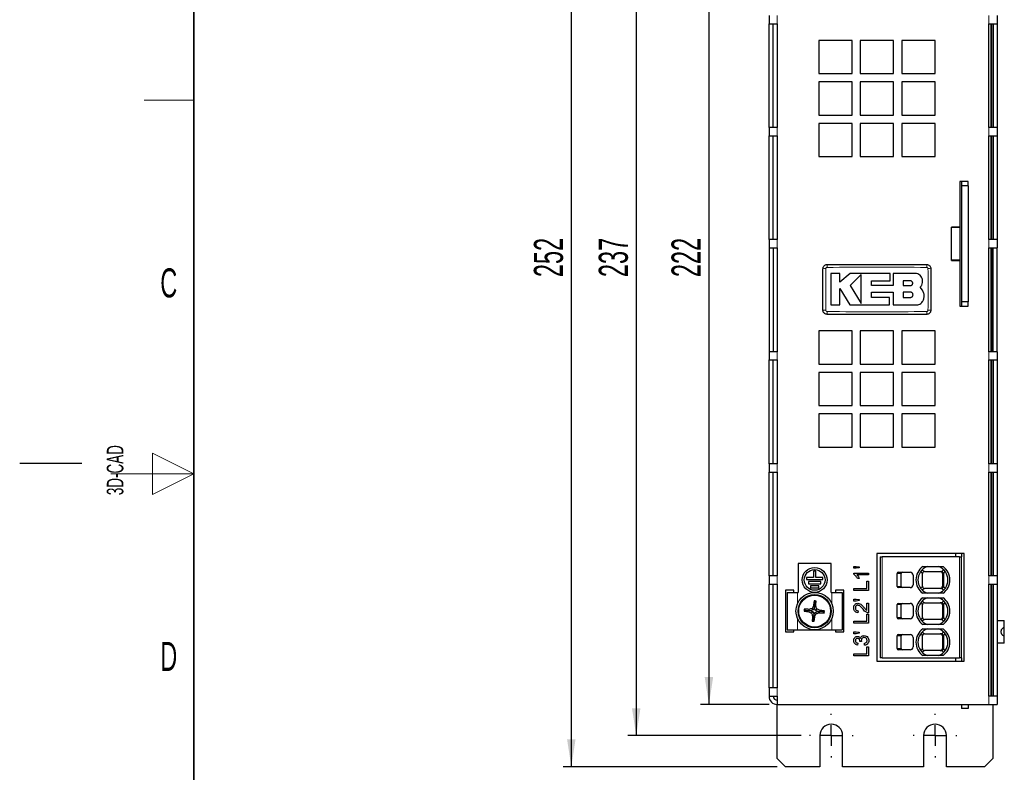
# Model space of a CAD drawing. Header units: millimetres. Extents: x 5 to 418, y 2 to 292.
# Tile 2 of 10: x 5 to 124, y 111 to 202. Entities that reach past the tile are written whole.
import ezdxf

# ---------------------------------------------------------------- set-up
doc = ezdxf.new("R2010")
doc.units = ezdxf.units.MM
doc.layers.add('SLD-0', color=7, linetype='Continuous')
doc.styles.add('SLDTEXTSTYLE0', font='TXT', dxfattribs={"width": 0.605})
doc.dimstyles.new('SLDDIMSTYLE0', dxfattribs={"dimtxt": 3.5, "dimasz": 3.302, "dimexe": 0, "dimexo": 0.0625, "dimgap": 0.875, "dimtad": 1, "dimlfac": 2, "dimrnd": 1e-09, "dimzin": 12, "dimdsep": 46, "dimtxsty": 'SLDTEXTSTYLE0', "dimsah": 1, "dimcen": 0.09, "dimadec": 0, "dimazin": 3, "dimtfac": 1, "dimtofl": 0, "dimtmove": 0, "dimatfit": 3, "dimfxl": 1, "dimfrac": 2, "dimtolj": 1, "dimtzin": 12, "dimarcsym": 0})

# ---------------------------------------------------------------- blocks, each defined once
blk = doc.blocks.new('_D_2')
at = {"layer": 'SLD-0', "color": 7}
for p, q in [((95.28, 230.46), (87.04, 230.46)), ((88.04, 230.46), (88.04, 119.46)), ((95.28, 119.46), (87.04, 119.46))]:
    blk.add_line(p, q, dxfattribs=at)
for points in [[(88.04, 230.46), (87.53, 227.16), (88.55, 227.16)], [(88.04, 119.46), (88.55, 122.76), (87.53, 122.76)]]:
    blk.add_solid(points, dxfattribs=at)
at = {"layer": 'SLD-0', "color": 7, "insert": (83.53, 170.95), "char_height": 3.5, "attachment_point": 1, "rotation": 90, "style": 'SLDTEXTSTYLE0'}
blk.add_mtext('222', dxfattribs=at)
blk = doc.blocks.new('_D_3')
at = {"layer": 'SLD-0', "color": 7}
for p, q in [((99.15, 234.21), (78.28, 234.21)), ((79.28, 234.21), (79.28, 115.71)), ((99.15, 115.71), (78.28, 115.71))]:
    blk.add_line(p, q, dxfattribs=at)
for points in [[(79.28, 234.21), (78.77, 230.91), (79.79, 230.91)], [(79.28, 115.71), (79.79, 119.01), (78.77, 119.01)]]:
    blk.add_solid(points, dxfattribs=at)
at = {"layer": 'SLD-0', "color": 7, "insert": (74.77, 170.95), "char_height": 3.5, "attachment_point": 1, "rotation": 90, "style": 'SLDTEXTSTYLE0'}
blk.add_mtext('237', dxfattribs=at)
blk = doc.blocks.new('_D_4')
at = {"layer": 'SLD-0', "color": 7}
for p, q in [((96.28, 237.96), (70.46, 237.96)), ((71.46, 237.96), (71.46, 111.96)), ((96.28, 111.96), (70.46, 111.96))]:
    blk.add_line(p, q, dxfattribs=at)
for points in [[(71.46, 237.96), (70.95, 234.66), (71.97, 234.66)], [(71.46, 111.96), (71.97, 115.26), (70.95, 115.26)]]:
    blk.add_solid(points, dxfattribs=at)
at = {"layer": 'SLD-0', "color": 7, "insert": (66.95, 170.95), "char_height": 3.5, "attachment_point": 1, "rotation": 90, "style": 'SLDTEXTSTYLE0'}
blk.add_mtext('252', dxfattribs=at)
blk = doc.blocks.new('SW_CENTERMARKSYMBOL_2')
at = {"layer": 'SLD-0', "color": 0}
for p, q in [((0, 2.5), (0, 2.625)), ((0, 0), (0, 1.25)), ((-2.5, 0), (-2.625, 0)), ((0, 0), (-1.25, 0)), ((0, 0), (0, -1.25)), ((0, 0), (1.25, 0)), ((2.5, 0), (2.625, 0)), ((0, -2.5), (0, -2.625))]:
    blk.add_line(p, q, dxfattribs=at)
blk = doc.blocks.new('SW_CENTERMARKSYMBOL_3')
at = {"layer": 'SLD-0', "color": 0}
for p, q in [((0, 2.5), (0, 2.625)), ((0, 0), (0, 1.25)), ((-2.5, 0), (-2.625, 0)), ((0, 0), (-1.25, 0)), ((0, 0), (0, -1.25)), ((0, 0), (1.25, 0)), ((2.5, 0), (2.625, 0)), ((0, -2.5), (0, -2.625))]:
    blk.add_line(p, q, dxfattribs=at)

msp = doc.modelspace()

# ---------------------------------------------------------------- linework, layer by layer
at = {"color": 7, "linetype": 'Continuous', "lineweight": 25}
for p, q in [((95.2771, 202.4625), (95.2771, 201.4625)), ((122.7771, 202.4625), (122.7771, 201.4625)), ((95.2771, 201.4625), (96.2771, 201.4625)), ((95.2771, 188.9625), (95.2771, 201.4625)), ((95.7771, 188.9625), (95.7771, 201.4625)), ((96.2771, 201.4625), (96.2771, 188.9625)), ((121.7771, 188.9625), (121.7771, 201.4625)), ((121.7771, 201.4625), (122.7771, 201.4625)), ((122.0271, 188.9625), (122.0271, 201.4625)), ((122.1121, 188.9625), (122.1121, 201.4625)), ((122.2771, 201.4625), (122.2771, 188.9625)), ((122.7771, 201.4625), (122.7771, 188.9625)), ((105.2771, 199.4625), (101.2771, 199.4625)), ((101.2771, 199.4625), (101.2771, 195.4625)), ((105.2771, 195.4625), (105.2771, 199.4625)), ((110.2771, 199.4625), (106.2771, 199.4625)), ((106.2771, 199.4625), (106.2771, 195.4625)), ((110.2771, 195.4625), (110.2771, 199.4625)), ((115.2771, 199.4625), (111.2771, 199.4625)), ((111.2771, 199.4625), (111.2771, 195.4625)), ((115.2771, 195.4625), (115.2771, 199.4625)), ((101.2771, 195.4625), (105.2771, 195.4625)), ((106.2771, 195.4625), (110.2771, 195.4625)), ((111.2771, 195.4625), (115.2771, 195.4625)), ((105.2771, 194.4625), (101.2771, 194.4625)), ((101.2771, 194.4625), (101.2771, 190.4625)), ((105.2771, 190.4625), (105.2771, 194.4625)), ((110.2771, 194.4625), (106.2771, 194.4625)), ((106.2771, 194.4625), (106.2771, 190.4625)), ((110.2771, 190.4625), (110.2771, 194.4625)), ((115.2771, 194.4625), (111.2771, 194.4625)), ((111.2771, 194.4625), (111.2771, 190.4625)), ((115.2771, 190.4625), (115.2771, 194.4625)), ((101.2771, 190.4625), (105.2771, 190.4625)), ((106.2771, 190.4625), (110.2771, 190.4625)), ((111.2771, 190.4625), (115.2771, 190.4625)), ((95.2771, 188.9625), (95.2771, 187.9625)), ((96.2771, 188.9625), (95.2771, 188.9625)), ((105.2771, 189.4625), (101.2771, 189.4625)), ((101.2771, 189.4625), (101.2771, 185.4625)), ((105.2771, 185.4625), (105.2771, 189.4625)), ((110.2771, 189.4625), (106.2771, 189.4625)), ((106.2771, 189.4625), (106.2771, 185.4625)), ((110.2771, 185.4625), (110.2771, 189.4625)), ((115.2771, 189.4625), (111.2771, 189.4625)), ((111.2771, 189.4625), (111.2771, 185.4625)), ((115.2771, 185.4625), (115.2771, 189.4625)), ((122.7771, 188.9625), (121.7771, 188.9625)), ((122.7771, 188.9625), (122.7771, 187.9625)), ((95.2771, 187.9625), (96.2771, 187.9625)), ((95.2771, 175.4625), (95.2771, 187.9625)), ((95.7771, 175.4625), (95.7771, 187.9625)), ((96.2771, 187.9625), (96.2771, 175.4625)), ((121.7771, 175.4625), (121.7771, 187.9625)), ((121.7771, 187.9625), (122.7771, 187.9625)), ((122.0271, 175.4625), (122.0271, 187.9625)), ((122.1121, 175.4625), (122.1121, 187.9625)), ((122.2771, 187.9625), (122.2771, 175.4625)), ((122.7771, 187.9625), (122.7771, 175.4625)), ((101.2771, 185.4625), (105.2771, 185.4625)), ((106.2771, 185.4625), (110.2771, 185.4625)), ((111.2771, 185.4625), (115.2771, 185.4625)), ((119.2771, 182.4625), (118.2771, 182.4625)), ((118.2771, 182.4625), (118.2771, 176.9625)), ((118.4771, 182.4625), (118.4771, 181.9625)), ((119.2771, 181.9625), (118.4771, 181.9625)), ((118.4771, 181.9625), (118.4771, 167.9625)), ((119.2771, 181.9625), (119.2771, 182.4625)), ((119.2771, 181.9625), (119.2771, 167.9625)), ((117.2771, 176.9625), (118.2771, 176.9625)), ((117.2771, 172.9625), (117.2771, 176.9625)), ((118.2771, 176.9468), (117.2771, 176.9468)), ((118.2771, 176.9625), (118.2771, 176.9468)), ((118.2771, 176.9468), (118.2771, 172.9782)), ((95.2771, 175.4625), (95.2771, 174.4625)), ((96.2771, 175.4625), (95.2771, 175.4625)), ((95.2771, 174.4625), (96.2771, 174.4625)), ((95.2771, 174.4625), (95.2771, 161.9625)), ((95.7771, 174.4625), (95.7771, 161.9625)), ((96.2771, 174.4625), (96.2771, 161.9625)), ((122.7771, 175.4625), (121.7771, 175.4625)), ((121.7771, 161.9625), (121.7771, 174.4625)), ((121.7771, 174.4625), (122.7771, 174.4625)), ((122.0271, 161.9625), (122.0271, 174.4625)), ((122.1121, 161.9625), (122.1121, 174.4625)), ((122.2771, 161.9625), (122.2771, 174.4625)), ((122.7771, 175.4625), (122.7771, 174.4625)), ((122.7771, 161.9625), (122.7771, 174.4625)), ((118.2771, 172.9782), (117.2771, 172.9782)), ((117.2771, 172.9625), (118.2771, 172.9625)), ((118.2771, 172.9782), (118.2771, 172.9625)), ((118.2771, 172.9625), (118.2771, 167.4625)), ((103.8216, 171.4021), (102.7219, 171.4021)), ((103.8216, 170.3357), (103.8216, 171.4021)), ((105.073, 171.4021), (103.8216, 170.3357)), ((109.8717, 171.4021), (105.073, 171.4021)), ((106.3846, 171.2831), (105.073, 169.9337)), ((109.8717, 170.4989), (109.8717, 171.4021)), ((110.2193, 171.4021), (110.2193, 169.9222)), ((112.8642, 171.4021), (110.2193, 171.4021)), ((105.073, 169.9337), (106.3846, 167.778)), ((107.6295, 170.4989), (109.8717, 170.4989)), ((107.6295, 169.9222), (107.6295, 170.4989)), ((110.2193, 169.9222), (107.6295, 169.9222)), ((112.3092, 170.4917), (111.4387, 170.4917)), ((111.4387, 170.4917), (111.4387, 169.9337)), ((111.4387, 169.9337), (112.3092, 169.9337)), ((113.7775, 169.3783), (113.4929, 169.7307)), ((103.8209, 169.5849), (105.0314, 167.5954)), ((103.8209, 167.5954), (103.8209, 169.5849)), ((107.6301, 169.1349), (110.2193, 169.1349)), ((107.6301, 168.4974), (107.6301, 169.1349)), ((109.7819, 168.4974), (107.6301, 168.4974)), ((109.7819, 167.5954), (109.7819, 168.4974)), ((110.2193, 169.1349), (110.2193, 167.5954)), ((111.4387, 169.1349), (111.4387, 168.4974)), ((112.3092, 169.1349), (111.4387, 169.1349)), ((111.4387, 168.4974), (112.3092, 168.4974)), ((102.7219, 167.5954), (103.8209, 167.5954)), ((105.0314, 167.5954), (109.7819, 167.5954)), ((110.2193, 167.5954), (113.0578, 167.5954)), ((118.2771, 167.4625), (119.2771, 167.4625)), ((119.2771, 167.9625), (118.4771, 167.9625)), ((118.4771, 167.9625), (118.4771, 167.4625)), ((119.2771, 167.4625), (119.2771, 167.9625)), ((122.0271, 165.9625), (122.0871, 165.9625)), ((122.1121, 165.9625), (122.0871, 165.9625)), ((105.2771, 164.4625), (101.2771, 164.4625)), ((101.2771, 164.4625), (101.2771, 160.4625)), ((105.2771, 160.4625), (105.2771, 164.4625)), ((110.2771, 164.4625), (106.2771, 164.4625)), ((106.2771, 164.4625), (106.2771, 160.4625)), ((110.2771, 160.4625), (110.2771, 164.4625)), ((115.2771, 164.4625), (111.2771, 164.4625)), ((111.2771, 164.4625), (111.2771, 160.4625)), ((115.2771, 160.4625), (115.2771, 164.4625)), ((95.2771, 161.9625), (95.2771, 160.9625)), ((96.2771, 161.9625), (95.2771, 161.9625)), ((122.7771, 161.9625), (121.7771, 161.9625)), ((122.7771, 161.9625), (122.7771, 160.9625)), ((95.2771, 160.9625), (96.2771, 160.9625)), ((95.2771, 148.4625), (95.2771, 160.9625)), ((95.7771, 148.4625), (95.7771, 160.9625)), ((96.2771, 160.9625), (96.2771, 148.4625)), ((101.2771, 160.4625), (105.2771, 160.4625)), ((106.2771, 160.4625), (110.2771, 160.4625)), ((111.2771, 160.4625), (115.2771, 160.4625)), ((121.7771, 148.4625), (121.7771, 160.9625)), ((121.7771, 160.9625), (122.7771, 160.9625)), ((122.0271, 148.4625), (122.0271, 160.9625)), ((122.1121, 148.4625), (122.1121, 160.9625)), ((122.2771, 160.9625), (122.2771, 148.4625)), ((122.7771, 160.9625), (122.7771, 148.4625)), ((105.2771, 159.4625), (101.2771, 159.4625)), ((101.2771, 159.4625), (101.2771, 155.4625)), ((105.2771, 155.4625), (105.2771, 159.4625)), ((110.2771, 159.4625), (106.2771, 159.4625)), ((106.2771, 159.4625), (106.2771, 155.4625)), ((110.2771, 155.4625), (110.2771, 159.4625)), ((115.2771, 159.4625), (111.2771, 159.4625)), ((111.2771, 159.4625), (111.2771, 155.4625)), ((115.2771, 155.4625), (115.2771, 159.4625)), ((101.2771, 155.4625), (105.2771, 155.4625)), ((106.2771, 155.4625), (110.2771, 155.4625)), ((111.2771, 155.4625), (115.2771, 155.4625)), ((105.2771, 154.4625), (101.2771, 154.4625)), ((101.2771, 154.4625), (101.2771, 150.4625)), ((105.2771, 150.4625), (105.2771, 154.4625)), ((110.2771, 154.4625), (106.2771, 154.4625)), ((106.2771, 154.4625), (106.2771, 150.4625)), ((110.2771, 150.4625), (110.2771, 154.4625)), ((115.2771, 154.4625), (111.2771, 154.4625)), ((111.2771, 154.4625), (111.2771, 150.4625)), ((115.2771, 150.4625), (115.2771, 154.4625)), ((101.2771, 150.4625), (105.2771, 150.4625)), ((106.2771, 150.4625), (110.2771, 150.4625)), ((111.2771, 150.4625), (115.2771, 150.4625)), ((95.2771, 148.4625), (95.2771, 147.4625)), ((96.2771, 148.4625), (95.2771, 148.4625)), ((122.7771, 148.4625), (121.7771, 148.4625)), ((122.7771, 148.4625), (122.7771, 147.4625)), ((95.2771, 147.4625), (96.2771, 147.4625)), ((95.2771, 134.9625), (95.2771, 147.4625)), ((95.7771, 134.9625), (95.7771, 147.4625)), ((96.2771, 147.4625), (96.2771, 134.9625)), ((121.7771, 134.9625), (121.7771, 147.4625)), ((121.7771, 147.4625), (122.7771, 147.4625)), ((122.0271, 134.9625), (122.0271, 147.4625)), ((122.1121, 134.9625), (122.1121, 147.4625)), ((122.2771, 147.4625), (122.2771, 134.9625)), ((122.7771, 147.4625), (122.7771, 134.9625)), ((118.7771, 137.6625), (108.2771, 137.6625)), ((108.2771, 137.6625), (108.2771, 124.6625)), ((117.7888, 137.2375), (117.7888, 137.6625)), ((118.4771, 137.6625), (118.4771, 137.2375)), ((118.7771, 124.6625), (118.7771, 137.6625)), ((98.7771, 136.4625), (98.7771, 132.9625)), ((102.7771, 136.4625), (98.7771, 136.4625)), ((102.7771, 132.9625), (102.7771, 136.4625)), ((108.6771, 137.2375), (108.9271, 137.2375)), ((108.6771, 137.2375), (108.6771, 125.0875)), ((118.2271, 137.2375), (108.9271, 137.2375)), ((118.2271, 137.2375), (118.4771, 137.2375)), ((118.4771, 125.0875), (118.4771, 137.2375)), ((100.9021, 135.5125), (100.6521, 135.5125)), ((100.6521, 135.5125), (100.6521, 134.7625)), ((100.9021, 134.7625), (100.9021, 135.5125)), ((105.4792, 136.0983), (105.7839, 136.0983)), ((105.4792, 135.8679), (105.4792, 136.0983)), ((105.7839, 135.8679), (105.4792, 135.8679)), ((105.4792, 135.1433), (105.4792, 135.2916)), ((105.4792, 135.2916), (107.2771, 135.2916)), ((105.7839, 136.0983), (106.1246, 136.0443)), ((106.1246, 135.9197), (105.7839, 135.8679)), ((106.1246, 136.0443), (106.1246, 135.9197)), ((107.2771, 135.2916), (107.2771, 135.0611)), ((110.7021, 133.6875), (110.7021, 135.2375)), ((110.8544, 135.3875), (112.2771, 135.3875)), ((111.1947, 133.6875), (111.1947, 135.2375)), ((113.8011, 136.0675), (116.253, 136.0675)), ((114.0021, 135.475), (113.9706, 135.473)), ((114.0021, 135.475), (116.0469, 135.475)), ((116.0829, 135.4724), (116.0469, 135.475)), ((116.3021, 135.225), (116.2991, 135.2555)), ((95.2771, 134.9625), (95.2771, 133.9625)), ((96.2771, 134.9625), (95.2771, 134.9625)), ((100.6521, 134.7625), (99.7771, 134.7625)), ((99.7771, 134.7625), (99.7771, 134.5125)), ((99.7771, 134.5125), (101.7771, 134.5125)), ((100.0271, 134.2625), (100.0271, 134.0125)), ((101.5271, 134.2625), (100.0271, 134.2625)), ((101.7771, 134.7625), (100.9021, 134.7625)), ((101.5271, 134.0125), (101.5271, 134.2625)), ((101.7771, 134.5125), (101.7771, 134.7625)), ((107.2771, 135.0611), (105.8761, 135.0611)), ((106.1412, 134.6463), (105.9287, 134.6463)), ((107.0696, 134.3005), (107.2771, 134.3005)), ((107.0696, 133.4477), (107.0696, 134.3005)), ((107.2771, 134.3005), (107.2771, 133.1942)), ((112.6271, 135.0375), (112.6271, 133.8875)), ((113.7521, 133.7), (113.7521, 135.225)), ((116.169, 135.225), (116.169, 133.7)), ((116.3021, 135.225), (116.3021, 133.7)), ((122.7771, 134.9625), (121.7771, 134.9625)), ((122.7771, 134.9625), (122.7771, 133.9625)), ((95.2771, 133.9625), (96.2771, 133.9625)), ((95.2771, 121.4625), (95.2771, 133.9625)), ((95.7771, 121.4625), (95.7771, 133.9625)), ((96.2771, 133.9625), (96.2771, 121.4625)), ((98.2771, 133.2125), (97.2771, 133.2125)), ((97.2771, 133.2125), (97.2771, 128.2125)), ((97.4521, 132.9625), (97.4521, 128.4625)), ((97.4521, 132.9625), (98.7021, 132.9625)), ((98.2771, 132.9625), (98.2771, 133.2125)), ((98.7021, 132.9625), (98.7771, 132.9625)), ((100.0271, 134.0125), (101.5271, 134.0125)), ((100.2771, 133.7625), (100.2771, 133.5125)), ((101.2771, 133.7625), (100.2771, 133.7625)), ((100.2771, 133.5125), (101.2771, 133.5125)), ((101.2771, 133.5125), (101.2771, 133.7625)), ((102.7771, 132.9625), (102.8521, 132.9625)), ((102.8521, 132.9625), (104.1021, 132.9625)), ((103.2771, 133.2125), (103.2771, 132.9625)), ((104.2771, 133.2125), (103.2771, 133.2125)), ((104.1021, 132.9625), (104.1021, 128.4625)), ((104.2771, 128.2125), (104.2771, 133.2125)), ((105.4792, 133.4477), (107.0696, 133.4477)), ((105.4792, 133.1942), (105.4792, 133.4477)), ((107.2771, 133.1942), (105.4792, 133.1942)), ((112.2771, 133.5375), (110.8544, 133.5375)), ((113.7521, 133.7), (113.7541, 133.6685)), ((113.9706, 133.452), (114.0021, 133.45)), ((116.0469, 133.45), (114.0021, 133.45)), ((116.0469, 133.45), (116.0829, 133.4526)), ((116.2991, 133.6695), (116.3021, 133.7)), ((121.7771, 120.4625), (121.7771, 133.9625)), ((121.7771, 133.9625), (122.7771, 133.9625)), ((122.0271, 120.4625), (122.0271, 133.9625)), ((122.1121, 120.4625), (122.1121, 133.9625)), ((122.2771, 133.9625), (122.2771, 120.4625)), ((122.7771, 133.9625), (122.7771, 120.4625)), ((100.8217, 131.8131), (100.7118, 131.9455)), ((100.8217, 131.8131), (100.7744, 131.3063)), ((100.8217, 131.8131), (100.9546, 131.9234)), ((105.4792, 132.157), (105.7839, 132.157)), ((105.4792, 131.9265), (105.4792, 132.157)), ((105.7839, 131.9265), (105.4792, 131.9265)), ((105.7839, 132.157), (106.1246, 132.1029)), ((106.1246, 131.9783), (105.7839, 131.9265)), ((106.1246, 132.1029), (106.1246, 131.9783)), ((116.253, 132.8575), (113.8011, 132.8575)), ((113.8011, 132.3175), (116.253, 132.3175)), ((114.0021, 131.725), (113.9706, 131.723)), ((114.0021, 131.725), (116.0469, 131.725)), ((116.0829, 131.7224), (116.0469, 131.725)), ((99.6242, 130.8201), (99.4942, 130.7123)), ((99.6242, 130.8201), (99.5164, 130.9501)), ((99.6242, 130.8201), (100.1311, 130.7728)), ((100.1311, 130.7728), (100.0909, 130.6352)), ((100.1311, 130.7728), (100.1171, 130.9154)), ((100.2935, 130.7576), (100.1311, 130.7728)), ((100.6088, 130.8513), (100.2935, 130.7576)), ((100.2935, 130.7576), (100.586, 130.6072)), ((100.586, 130.6072), (100.4132, 130.4639)), ((100.6088, 130.8513), (100.4655, 131.0241)), ((100.586, 130.6072), (100.6797, 130.292)), ((100.7592, 131.1438), (100.6088, 130.8513)), ((100.7744, 131.3063), (100.6359, 131.3467)), ((100.6797, 130.292), (100.8301, 130.5845)), ((100.7592, 131.1438), (100.7744, 131.3063)), ((100.8529, 130.8285), (100.7592, 131.1438)), ((100.7744, 131.3063), (100.9185, 131.3204)), ((100.8301, 130.5845), (101.1454, 130.6781)), ((100.8301, 130.5845), (100.9742, 130.4107)), ((100.8529, 130.8285), (101.0267, 130.9726)), ((101.1454, 130.6781), (100.8529, 130.8285)), ((101.1454, 130.6781), (101.3079, 130.663)), ((101.3079, 130.663), (101.3487, 130.803)), ((101.3079, 130.663), (101.3221, 130.5178)), ((101.8147, 130.6157), (101.3079, 130.663)), ((101.8147, 130.6157), (101.9501, 130.728)), ((101.8147, 130.6157), (101.927, 130.4803)), ((106.0094, 130.751), (105.9863, 130.5205)), ((107.0466, 131.6729), (107.2771, 131.6729)), ((107.0466, 130.7935), (107.0466, 131.6729)), ((107.2771, 131.6729), (107.2771, 130.4974)), ((110.7021, 129.9375), (110.7021, 131.4875)), ((110.8544, 131.6375), (112.2771, 131.6375)), ((111.1947, 129.9375), (111.1947, 131.4875)), ((112.6271, 131.2875), (112.6271, 130.1375)), ((113.7521, 129.95), (113.7521, 131.475)), ((116.169, 131.475), (116.169, 129.95)), ((116.3021, 131.475), (116.2991, 131.5055)), ((116.3021, 131.475), (116.3021, 129.95)), ((100.6173, 129.6226), (100.4848, 129.5128)), ((100.6646, 130.1295), (100.521, 130.1154)), ((100.6173, 129.6226), (100.6646, 130.1295)), ((100.6173, 129.6226), (100.7275, 129.4897)), ((100.6797, 130.292), (100.6646, 130.1295)), ((100.6646, 130.1295), (100.8036, 130.0889)), ((105.4792, 129.5063), (107.0696, 129.5063)), ((105.4792, 129.2528), (105.4792, 129.5063)), ((107.0696, 130.3591), (107.2771, 130.3591)), ((107.0696, 129.5063), (107.0696, 130.3591)), ((107.2771, 130.3591), (107.2771, 129.2528)), ((112.2771, 129.7875), (110.8544, 129.7875)), ((113.7521, 129.95), (113.7541, 129.9185)), ((113.9706, 129.702), (114.0021, 129.7)), ((116.0469, 129.7), (114.0021, 129.7)), ((116.0469, 129.7), (116.0829, 129.7026)), ((116.2991, 129.9195), (116.3021, 129.95)), ((122.0271, 129.5875), (122.1121, 129.5875)), ((122.7771, 129.5875), (123.6271, 129.5875)), ((123.6271, 128.682), (123.6271, 129.5875)), ((97.2771, 128.2125), (98.2771, 128.2125)), ((97.4521, 128.4625), (98.7021, 128.4625)), ((98.2771, 128.2125), (98.2771, 128.4625)), ((98.7021, 128.4625), (102.8521, 128.4625)), ((102.8521, 128.4625), (104.1021, 128.4625)), ((103.2771, 128.4625), (103.2771, 128.2125)), ((103.2771, 128.2125), (104.2771, 128.2125)), ((107.2771, 129.2528), (105.4792, 129.2528)), ((105.4792, 128.2156), (105.7839, 128.2156)), ((105.4792, 127.9851), (105.4792, 128.2156)), ((105.7839, 128.2156), (106.1246, 128.1616)), ((106.1246, 128.1616), (106.1246, 128.037)), ((116.253, 129.1075), (113.8011, 129.1075)), ((113.8011, 128.5675), (116.253, 128.5675)), ((123.5589, 128.682), (123.6271, 128.682)), ((123.6271, 127.743), (123.6271, 128.682)), ((105.7839, 127.9851), (105.4792, 127.9851)), ((106.1246, 128.037), (105.7839, 127.9851)), ((106.4242, 127.0379), (106.2168, 127.0617)), ((110.7021, 126.1875), (110.7021, 127.7375)), ((110.8544, 127.8875), (112.2771, 127.8875)), ((111.1947, 126.1875), (111.1947, 127.7375)), ((112.6271, 127.5375), (112.6271, 126.3875)), ((113.7521, 126.2), (113.7521, 127.725)), ((114.0021, 127.975), (113.9706, 127.973)), ((114.0021, 127.975), (116.0469, 127.975)), ((116.0829, 127.9724), (116.0469, 127.975)), ((116.169, 127.725), (116.169, 126.2)), ((116.3021, 127.725), (116.2991, 127.7555)), ((116.3021, 127.725), (116.3021, 126.2)), ((123.6271, 127.743), (123.5435, 127.743)), ((123.6068, 127.7096), (123.6271, 127.743)), ((123.6271, 126.8375), (123.6271, 127.743)), ((105.9633, 126.8557), (105.9402, 126.6252)), ((106.793, 126.6022), (106.77, 126.8326)), ((107.0696, 126.4178), (107.2771, 126.4178)), ((107.0696, 125.5649), (107.0696, 126.4178)), ((107.2771, 126.4178), (107.2771, 125.3114)), ((112.2771, 126.0375), (110.8544, 126.0375)), ((113.7521, 126.2), (113.7541, 126.1685)), ((113.9706, 125.952), (114.0021, 125.95)), ((116.0469, 125.95), (114.0021, 125.95)), ((116.0469, 125.95), (116.0829, 125.9526)), ((116.2991, 126.1695), (116.3021, 126.2)), ((122.1121, 126.8375), (122.0271, 126.8375)), ((123.6271, 126.8375), (122.7771, 126.8375)), ((105.4792, 125.5649), (107.0696, 125.5649)), ((105.4792, 125.3114), (105.4792, 125.5649)), ((107.2771, 125.3114), (105.4792, 125.3114)), ((108.2771, 124.6625), (118.7771, 124.6625)), ((108.9271, 125.0875), (118.2271, 125.0875)), ((116.253, 125.3575), (113.8011, 125.3575)), ((117.7888, 124.6625), (117.7888, 125.0875)), ((118.4771, 125.0875), (118.2271, 125.0875)), ((118.4771, 125.0875), (118.4771, 124.6625)), ((95.2771, 121.4625), (95.2771, 120.4625)), ((96.2771, 121.4625), (95.2771, 121.4625)), ((95.2771, 120.4625), (96.2771, 120.4625)), ((96.2771, 120.4625), (96.2771, 119.4625)), ((122.7771, 120.4625), (121.7771, 120.4625)), ((122.7771, 120.4625), (122.7771, 119.4625)), ((96.2771, 119.4625), (121.7771, 119.4625)), ((96.2771, 112.9625), (96.2771, 119.4625)), ((118.4771, 119.4625), (118.4771, 118.9625)), ((119.2771, 118.9625), (118.4771, 118.9625)), ((119.2771, 119.4625), (119.2771, 118.9625)), ((121.7771, 119.4625), (122.7771, 119.4625)), ((122.2271, 119.4625), (122.2271, 112.9625)), ((101.4021, 115.7125), (101.4021, 111.9625)), ((104.1521, 111.9625), (104.1521, 115.7125)), ((113.9021, 115.7125), (113.9021, 111.9625)), ((116.6521, 111.9625), (116.6521, 115.7125)), ((96.2771, 112.9625), (97.2771, 111.9625)), ((121.2271, 111.9625), (122.2271, 112.9625)), ((101.4021, 111.9625), (97.2771, 111.9625)), ((113.9021, 111.9625), (104.1521, 111.9625)), ((121.2271, 111.9625), (116.6521, 111.9625))]:
    msp.add_line(p, q, dxfattribs=at)
at = {"color": 7, "linetype": 'Continuous', "lineweight": 18}
for p, q in [((96.2771, 202.4625), (96.2771, 201.4625)), ((121.7771, 202.4625), (121.7771, 201.4625)), ((122.0871, 188.9625), (122.0871, 201.4625)), ((96.2771, 188.9625), (96.2771, 187.9625)), ((121.7771, 188.9625), (121.7771, 187.9625)), ((122.0871, 175.4625), (122.0871, 187.9625)), ((96.2771, 175.4625), (96.2771, 174.4625)), ((121.7771, 175.4625), (121.7771, 174.4625)), ((122.0871, 165.9625), (122.0871, 174.4625)), ((96.2771, 161.9625), (96.2771, 160.9625)), ((121.7771, 161.9625), (121.7771, 160.9625)), ((96.2771, 148.4625), (96.2771, 147.4625)), ((121.7771, 148.4625), (121.7771, 147.4625)), ((108.9271, 125.0875), (108.9271, 137.2375)), ((118.2271, 125.0875), (118.2271, 137.2375)), ((111.1947, 135.2375), (110.7021, 135.2375)), ((113.5471, 135.4634), (113.7541, 135.2565)), ((113.7469, 135.6967), (113.9706, 135.473)), ((116.0829, 135.4724), (116.3072, 135.6967)), ((116.507, 135.4634), (116.2991, 135.2555)), ((96.2771, 134.9625), (96.2771, 133.9625)), ((116.3021, 135.225), (116.169, 135.225)), ((121.7771, 134.9625), (121.7771, 133.9625)), ((98.7021, 132.9625), (98.7021, 131.5825)), ((102.8521, 132.9625), (102.8521, 131.5825)), ((110.7021, 133.6875), (111.1947, 133.6875)), ((113.5471, 133.4616), (113.7541, 133.6685)), ((113.9706, 133.452), (113.7469, 133.2283)), ((116.3072, 133.2283), (116.0829, 133.4526)), ((116.169, 133.7), (116.3021, 133.7)), ((116.507, 133.4616), (116.2991, 133.6695)), ((113.5471, 131.7134), (113.7541, 131.5065)), ((113.7469, 131.9467), (113.9706, 131.723)), ((116.0829, 131.7224), (116.3072, 131.9467)), ((116.507, 131.7134), (116.2991, 131.5055)), ((111.1947, 131.4875), (110.7021, 131.4875)), ((116.3021, 131.475), (116.169, 131.475)), ((98.7021, 129.8425), (98.7021, 128.4625)), ((102.8521, 129.8425), (102.8521, 128.4625)), ((110.7021, 129.9375), (111.1947, 129.9375)), ((113.5471, 129.7116), (113.7541, 129.9185)), ((113.9706, 129.702), (113.7469, 129.4783)), ((116.3072, 129.4783), (116.0829, 129.7026)), ((116.169, 129.95), (116.3021, 129.95)), ((116.507, 129.7116), (116.2991, 129.9195)), ((113.7469, 128.1967), (113.9706, 127.973)), ((116.0829, 127.9724), (116.3072, 128.1967)), ((111.1947, 127.7375), (110.7021, 127.7375)), ((113.5471, 127.9634), (113.7541, 127.7565)), ((116.3021, 127.725), (116.169, 127.725)), ((116.507, 127.9634), (116.2991, 127.7555)), ((110.7021, 126.1875), (111.1947, 126.1875)), ((113.5471, 125.9616), (113.7541, 126.1685)), ((113.9706, 125.952), (113.7469, 125.7283)), ((116.3072, 125.7283), (116.0829, 125.9526)), ((116.169, 126.2), (116.3021, 126.2)), ((116.507, 125.9616), (116.2991, 126.1695)), ((96.2771, 121.4625), (96.2771, 120.4625)), ((121.7771, 120.4625), (121.7771, 119.4625))]:
    msp.add_line(p, q, dxfattribs=at)
at = {"color": 7, "linetype": 'Continuous', "lineweight": 25, "flags": 128}
msp.add_lwpolyline([(108.9271, 125.0875), (108.8783, 125.0875), (108.8314, 125.0875), (108.7882, 125.0875), (108.7503, 125.0875), (108.7192, 125.0875), (108.6961, 125.0875), (108.6819, 125.0875), (108.6771, 125.0875)], dxfattribs=at)
at = {"color": 7, "linetype": 'Continuous', "lineweight": 25}
for centre, radius in [((100.7771, 134.4625), 1.5), ((100.7771, 134.4625), 1.25), ((100.7771, 130.7125), 2.25), ((100.7771, 130.7125), 2), ((100.7771, 130.7125), 1.925)]:
    msp.add_circle(centre, radius, dxfattribs=at)
at = {"color": 7, "linetype": 'Continuous', "lineweight": 18}
for centre, radius, start, end in [((109.3164, 172.2036), 7.0441, 177.893288, 180.691365), ((107.2379, 172.2036), 7.0439, 359.308621, 2.106755), ((102.036, 164.7199), 7.2473, 89.328019, 92.047607), ((114.5181, 164.7196), 7.2475, 87.952474, 90.671954), ((102.036, 174.2003), 7.2425, 267.951047, 270.672418), ((109.3126, 166.7214), 7.0403, 179.308283, 182.10781), ((107.2378, 166.7214), 7.044, 357.893277, 0.691368), ((114.5181, 174.2055), 7.2476, 269.328049, 272.047515)]:
    msp.add_arc(centre, radius, start, end, dxfattribs=at)
at = {"color": 7, "linetype": 'Continuous', "lineweight": 25}
for centre, radius, start, end in [((112.2771, 135.0375), 0.35, 0.000123, 89.999877), ((114.9521, 134.4625), 1.975, 125.643533, 234.356467), ((114.9521, 134.4625), 1.725, 111.497309, 248.502691), ((114.0021, 135.225), 0.25, 172.761243, 179.999999), ((114.0021, 135.225), 0.25, 97.238756, 172.761244), ((115.1021, 134.4625), 1.725, 291.497309, 68.502691), ((115.1021, 134.4625), 1.975, 305.643533, 54.356467), ((112.2771, 133.8875), 0.35, 270.000123, 359.999877), ((114.0021, 133.7), 0.25, 187.238756, 262.761244), ((126.8162, 128.3305), 26.3535, 172.115518, 173.427961), ((98.2609, 103.746), 28.3059, 84.539242, 85.032748), ((74.7246, 133.1912), 26.2607, 355.914765, 357.232692), ((114.9521, 130.7125), 1.975, 125.643533, 234.356467), ((114.9521, 130.7125), 1.725, 111.497309, 248.502691), ((114.0021, 131.475), 0.25, 97.238756, 172.761244), ((115.1021, 130.7125), 1.725, 291.497309, 68.502691), ((115.1021, 130.7125), 1.975, 305.643533, 54.356467), ((127.6239, 128.2075), 28.2409, 174.427134, 174.911681), ((103.125, 156.4903), 26.0325, 261.982655, 263.306867), ((98.3156, 104.9453), 26.0325, 86.031948, 87.35616), ((113.5323, 155.5293), 28.2911, 241.633412, 242.372636), ((108.721, 103.9644), 28.2911, 106.966179, 107.705403), ((125.6983, 117.9016), 28.4411, 151.78801, 152.522932), ((73.9238, 122.7364), 28.3267, 16.903312, 17.640009), ((92.7683, 157.6708), 28.4684, 286.752994, 287.485623), ((87.9192, 105.7012), 28.4684, 61.853192, 62.585821), ((103.2709, 157.0188), 26.5725, 265.794194, 267.100982), ((98.3612, 104.3989), 26.5725, 82.237833, 83.544621), ((73.6792, 133.2409), 28.3824, 354.418304, 354.920512), ((112.2771, 131.2875), 0.35, 0.000123, 89.999877), ((114.0021, 131.475), 0.25, 172.761243, 179.999999), ((127.6381, 138.6918), 28.4411, 196.815883, 197.550806), ((126.8074, 128.2361), 26.3535, 175.910854, 177.223297), ((103.2932, 157.679), 28.3059, 264.306067, 264.799573), ((74.7157, 133.0963), 26.2607, 352.106124, 353.42405), ((75.8629, 143.5188), 28.3267, 331.698806, 332.435503), ((112.2771, 130.1375), 0.35, 270.000123, 359.999877), ((114.0021, 129.95), 0.25, 187.238756, 262.761244), ((114.9521, 126.9625), 1.975, 125.643533, 234.356467), ((114.9521, 126.9625), 1.725, 111.497309, 248.502691), ((115.1021, 126.9625), 1.725, 291.497309, 68.502691), ((115.1021, 126.9625), 1.975, 305.643533, 54.356467), ((112.2771, 127.5375), 0.35, 0.000123, 89.999877), ((114.0021, 127.725), 0.25, 172.761243, 179.999999), ((114.0021, 127.725), 0.25, 97.238756, 172.761244), ((112.2771, 126.3875), 0.35, 270.000123, 359.999877), ((114.0021, 126.2), 0.25, 187.238756, 262.761244), ((96.2771, 120.4625), 1, 180, 270), ((96.2771, 120.4625), 0.5, 180, 270), ((102.7771, 115.7125), 1.375, 0, 180), ((115.2771, 115.7125), 1.375, 0, 180)]:
    msp.add_arc(centre, radius, start, end, dxfattribs=at)
at = {"color": 7, "linetype": 'Continuous', "lineweight": 25, "extrusion": (9.32997e-13, 1.24128e-08, 1)}
for centre, major_axis, start_param, end_param in [((110.8544, 135.2375), (0.1523, 0), 1.57080038, 3.14158765), ((110.8544, 133.6875), (-0.1523, 0), 0.000005, 1.57079227), ((110.8544, 131.4875), (0.1523, 0), 1.57080038, 3.14158765), ((110.8544, 127.7375), (0.1523, 0), 1.57080038, 3.14158765), ((110.8544, 126.1875), (-0.1523, 0), 0.000005, 1.57079227)]:
    msp.add_ellipse(centre, major_axis=major_axis, ratio=0.98480775, start_param=start_param, end_param=end_param, dxfattribs=at)
at = {"color": 7, "linetype": 'Continuous', "lineweight": 25}
for centre, start_param, end_param in [((111.3643, 135.2375), 1.57079634, 3.14158767), ((111.3643, 133.6875), 3.14159767, 4.71238899), ((111.3643, 131.4875), 1.57079634, 3.14158767), ((111.3643, 129.9375), 3.14159767, 4.71238899), ((111.3643, 127.7375), 1.57079634, 3.14158767), ((111.3643, 126.1875), 3.14159767, 4.71238899)]:
    msp.add_ellipse(centre, major_axis=(0.1696, 0), ratio=0.88455193, start_param=start_param, end_param=end_param, dxfattribs=at)
at = {"color": 7, "linetype": 'Continuous', "lineweight": 25, "extrusion": (8.91236e-13, 1.24128e-08, 1)}
for centre, start_param, end_param in [((115.9139, 135.225), 3.14159925, 4.71238898), ((115.9139, 133.7), 1.57079633, 3.14158605), ((115.9139, 131.475), 3.14159925, 4.71238898), ((115.9139, 129.95), 1.57079633, 3.14158605), ((115.9139, 127.725), 3.14159925, 4.71238898), ((115.9139, 126.2), 1.57079633, 3.14158605)]:
    msp.add_ellipse(centre, major_axis=(-0.2551, 0), ratio=0.9799247, start_param=start_param, end_param=end_param, dxfattribs=at)
at = {"color": 7, "linetype": 'Continuous', "lineweight": 25, "extrusion": (8.86347e-13, 1.24128e-08, 1)}
msp.add_ellipse((110.8544, 129.9375), major_axis=(-0.1523, 0), ratio=0.98480775, start_param=0.000005, end_param=1.57079227, dxfattribs=at)
at = {"color": 7, "linetype": 'Continuous', "lineweight": 25}
for points, knots in [([(101.7771, 171.9625), (101.7826, 172.0187), (101.7936, 172.1311), (101.8798, 172.2809), (102.0067, 172.394), (102.1473, 172.454), (102.2402, 172.4601), (102.2771, 172.4625)], [0, 0, 0, 0, 0.214672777, 0.429352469, 0.644026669, 0.858695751, 1, 1, 1, 1]), ([(102.2771, 172.4625), (104.2769, 172.4625), (108.2769, 172.4625), (112.2769, 172.4625), (114.2771, 172.4625)], [0, 0, 0, 0, 0.49996096, 1, 1, 1, 1]), ([(114.2771, 172.4625), (114.3333, 172.457), (114.4457, 172.4459), (114.5955, 172.3597), (114.7086, 172.2329), (114.7685, 172.0923), (114.7746, 171.9994), (114.7771, 171.9625)], [0, 0, 0, 0, 0.214672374, 0.429352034, 0.64402618, 0.858695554, 1, 1, 1, 1]), ([(101.7771, 166.9625), (101.7771, 167.4941), (101.7771, 168.5932), (101.7771, 170.26), (101.7771, 171.395), (101.7771, 171.9625)], [0, 0, 0, 0, 0.31897789, 0.65947635, 1, 1, 1, 1]), ([(102.7219, 171.4021), (102.7219, 170.8814), (102.7219, 169.6126), (102.7219, 168.3437), (102.7219, 167.5954)], [0, 0, 0, 0, 0.41032951, 1, 1, 1, 1]), ([(106.3846, 167.778), (106.3846, 168.2984), (106.3846, 169.4666), (106.3846, 170.6351), (106.3846, 171.2831)], [0, 0, 0, 0, 0.445477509, 1, 1, 1, 1]), ([(113.7775, 170.4887), (113.7674, 170.5913), (113.7473, 170.7966), (113.5899, 171.0703), (113.3583, 171.2768), (113.1014, 171.3864), (112.9317, 171.3976), (112.8642, 171.4021)], [0, 0, 0, 0, 0.21458998, 0.42917873, 0.64379751, 0.85844062, 1, 1, 1, 1]), ([(114.7771, 171.9625), (114.7771, 171.4309), (114.7771, 170.3318), (114.7771, 168.665), (114.7771, 167.53), (114.7771, 166.9625)], [0, 0, 0, 0, 0.31897788, 0.65947634, 1, 1, 1, 1]), ([(112.3092, 169.9337), (112.3406, 169.9368), (112.4035, 169.943), (112.487, 169.9912), (112.5505, 170.0622), (112.5867, 170.1508), (112.5916, 170.2462), (112.5646, 170.3378), (112.5088, 170.4152), (112.4307, 170.4696), (112.3598, 170.4901), (112.3189, 170.4914), (112.3092, 170.4917)], [0, 0, 0, 0, 0.10757797, 0.21515507, 0.32274136, 0.43026461, 0.53768061, 0.64498658, 0.75221303, 0.85941075, 0.96664052, 1, 1, 1, 1]), ([(113.4929, 169.7307), (113.5625, 169.8151), (113.7019, 169.984), (113.7806, 170.2601), (113.7783, 170.4288), (113.7775, 170.4887)], [0, 0, 0, 0, 0.3919653, 0.78394467, 1, 1, 1, 1]), ([(112.3092, 168.4974), (112.3451, 168.5009), (112.4167, 168.5079), (112.5121, 168.5629), (112.5847, 168.6438), (112.6261, 168.7447), (112.6319, 168.8535), (112.6014, 168.9581), (112.5379, 169.0469), (112.4488, 169.1093), (112.3675, 169.133), (112.3205, 169.1345), (112.3092, 169.1349)], [0, 0, 0, 0, 0.10735873, 0.21472097, 0.32200304, 0.42922335, 0.53643727, 0.64369731, 0.75104592, 0.85850264, 0.96605129, 1, 1, 1, 1]), ([(113.8411, 168.1212), (113.8914, 168.2618), (113.9921, 168.543), (113.9639, 168.9935), (113.8382, 169.253), (113.7775, 169.3783)], [0, 0, 0, 0, 0.34078213, 0.68156868, 1, 1, 1, 1]), ([(113.0578, 167.5954), (113.153, 167.6047), (113.3434, 167.6234), (113.5958, 167.7695), (113.7597, 167.9481), (113.8206, 168.0776), (113.8411, 168.1212)], [0, 0, 0, 0, 0.28512532, 0.57025159, 0.85535534, 1, 1, 1, 1]), ([(102.2771, 166.4625), (102.2209, 166.468), (102.1084, 166.4791), (101.9586, 166.5653), (101.8455, 166.6921), (101.7856, 166.8327), (101.7795, 166.9256), (101.7771, 166.9625)], [0, 0, 0, 0, 0.21467234, 0.42935197, 0.64402607, 0.85869541, 1, 1, 1, 1]), ([(114.2771, 166.4625), (112.2772, 166.4625), (108.2772, 166.4625), (104.2772, 166.4625), (102.2771, 166.4625)], [0, 0, 0, 0, 0.49996096, 1, 1, 1, 1]), ([(114.7771, 166.9625), (114.7715, 166.9063), (114.7605, 166.7939), (114.6743, 166.644), (114.5474, 166.531), (114.4068, 166.471), (114.3139, 166.4649), (114.2771, 166.4625)], [0, 0, 0, 0, 0.21467278, 0.42935247, 0.64402667, 0.85869576, 1, 1, 1, 1]), ([(116.2991, 135.2555), (116.2918, 135.2819), (116.2771, 135.3348), (116.2257, 135.4033), (116.159, 135.4535), (116.1078, 135.4662), (116.0829, 135.4724)], [0, 0, 0, 0, 0.25562117, 0.51141164, 0.7621411, 1, 1, 1, 1]), ([(105.9287, 134.6463), (105.8653, 134.7584), (105.7522, 134.9586), (105.5626, 135.0869), (105.4792, 135.1433)], [0, 0, 0, 0, 0.56042743, 1, 1, 1, 1]), ([(105.8761, 135.0611), (105.9355, 134.9899), (106.0416, 134.8627), (106.1107, 134.7124), (106.1412, 134.6463)], [0, 0, 0, 0, 0.55967971, 1, 1, 1, 1]), ([(116.0829, 133.4526), (116.1088, 133.4591), (116.1605, 133.4721), (116.2264, 133.5227), (116.2771, 133.5903), (116.2916, 133.6426), (116.2991, 133.6695)], [0, 0, 0, 0, 0.24701138, 0.4940974, 0.74017974, 1, 1, 1, 1]), ([(116.2991, 131.5055), (116.2918, 131.5319), (116.2771, 131.5848), (116.2257, 131.6533), (116.159, 131.7035), (116.1078, 131.7162), (116.0829, 131.7224)], [0, 0, 0, 0, 0.25562117, 0.51141164, 0.7621411, 1, 1, 1, 1]), ([(105.4792, 131.0967), (105.4847, 131.1751), (105.4956, 131.3316), (105.6197, 131.5193), (105.7911, 131.6331), (105.914, 131.6443), (105.9755, 131.6499)], [0, 0, 0, 0, 0.280500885, 0.559674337, 0.779745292, 1, 1, 1, 1]), ([(105.9863, 130.5205), (105.9065, 130.5338), (105.7474, 130.5603), (105.5711, 130.7148), (105.4896, 130.9077), (105.4827, 131.0337), (105.4792, 131.0967)], [0, 0, 0, 0, 0.28021859, 0.55891312, 0.77915539, 1, 1, 1, 1]), ([(105.9777, 131.4194), (105.9317, 131.4133), (105.8397, 131.4012), (105.7436, 131.3078), (105.6932, 131.1999), (105.6888, 131.1278), (105.6867, 131.0917)], [0, 0, 0, 0, 0.279076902, 0.558602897, 0.779053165, 1, 1, 1, 1]), ([(105.6867, 131.0917), (105.6904, 131.042), (105.6978, 130.9427), (105.7785, 130.8233), (105.8925, 130.7595), (105.9704, 130.7538), (106.0094, 130.751)], [0, 0, 0, 0, 0.2803495, 0.55949653, 0.77941367, 1, 1, 1, 1]), ([(105.9755, 131.6499), (106.0614, 131.6377), (106.2335, 131.6134), (106.4826, 131.4204), (106.6256, 131.2533), (106.7131, 131.1511)], [0, 0, 0, 0, 0.27869488, 0.55881963, 1, 1, 1, 1]), ([(106.6047, 130.9361), (106.5064, 131.051), (106.3696, 131.211), (106.1558, 131.3877), (106.0369, 131.4088), (105.9777, 131.4194)], [0, 0, 0, 0, 0.56131265, 0.78138587, 1, 1, 1, 1]), ([(107.1172, 130.5216), (107.0054, 130.5792), (106.8054, 130.6825), (106.6662, 130.8584), (106.6047, 130.9361)], [0, 0, 0, 0, 0.55839292, 1, 1, 1, 1]), ([(106.7131, 131.1511), (106.7484, 131.1082), (106.8067, 131.0375), (106.889, 130.9403), (106.9606, 130.8591), (107.0179, 130.8153), (107.0466, 130.7935)], [0, 0, 0, 0, 0.34004007, 0.56006245, 0.78011021, 1, 1, 1, 1]), ([(107.2771, 130.4974), (107.2466, 130.4981), (107.1922, 130.4992), (107.1401, 130.5147), (107.1172, 130.5216)], [0, 0, 0, 0, 0.55995634, 1, 1, 1, 1]), ([(116.0829, 129.7026), (116.1088, 129.7091), (116.1605, 129.7221), (116.2264, 129.7727), (116.2771, 129.8403), (116.2916, 129.8926), (116.2991, 129.9195)], [0, 0, 0, 0, 0.24701138, 0.4940974, 0.74017974, 1, 1, 1, 1]), ([(123.6271, 128.682), (123.6224, 128.6879), (123.6138, 128.6989), (123.5515, 128.6925), (123.4742, 128.6664), (123.3928, 128.6189), (123.3189, 128.5488), (123.2615, 128.4551), (123.2276, 128.3397), (123.2185, 128.2217), (123.2296, 128.1089), (123.2632, 128.0111), (123.3156, 127.9226), (123.3899, 127.8345), (123.4751, 127.7572), (123.5524, 127.7107), (123.5794, 127.7113), (123.5909, 127.7115)], [0, 0, 0, 0, 0.10248437, 0.19115663, 0.26722302, 0.33260724, 0.39032629, 0.44470145, 0.50084081, 0.56342741, 0.61277857, 0.66172564, 0.71353188, 0.77097143, 0.85537367, 0.93861484, 1, 1, 1, 1]), ([(105.4792, 127.151), (105.4864, 127.2224), (105.5006, 127.365), (105.6115, 127.538), (105.7682, 127.6427), (105.8802, 127.6559), (105.9363, 127.6624)], [0, 0, 0, 0, 0.2801995, 0.55986572, 0.78000642, 1, 1, 1, 1]), ([(105.9402, 126.6252), (105.8703, 126.6429), (105.7307, 126.6782), (105.5753, 126.814), (105.4908, 126.9817), (105.4831, 127.0946), (105.4792, 127.151)], [0, 0, 0, 0, 0.28027018, 0.5595223, 0.77957231, 1, 1, 1, 1]), ([(105.9438, 127.4319), (105.9043, 127.4274), (105.8254, 127.4184), (105.739, 127.3428), (105.6932, 127.251), (105.6888, 127.1892), (105.6867, 127.1582)], [0, 0, 0, 0, 0.27946401, 0.55886912, 0.77922865, 1, 1, 1, 1]), ([(105.6867, 127.1582), (105.6905, 127.1158), (105.6982, 127.0311), (105.7706, 126.9315), (105.8659, 126.8767), (105.9308, 126.8627), (105.9633, 126.8557)], [0, 0, 0, 0, 0.28000144, 0.55913078, 0.77932005, 1, 1, 1, 1]), ([(105.9363, 127.6624), (105.979, 127.6583), (106.0645, 127.6502), (106.2023, 127.5721), (106.2585, 127.4759), (106.2928, 127.4172)], [0, 0, 0, 0, 0.280496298, 0.561003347, 1, 1, 1, 1]), ([(106.2193, 127.0948), (106.2152, 127.1404), (106.2071, 127.2315), (106.1496, 127.3487), (106.0523, 127.4233), (105.98, 127.4291), (105.9438, 127.4319)], [0, 0, 0, 0, 0.28069049, 0.56094976, 0.77995336, 1, 1, 1, 1]), ([(106.2168, 127.0617), (106.2175, 127.0679), (106.2187, 127.0789), (106.2191, 127.09), (106.2193, 127.0948)], [0, 0, 0, 0, 0.56000314, 1, 1, 1, 1]), ([(106.2928, 127.4172), (106.3106, 127.4714), (106.3462, 127.5798), (106.4664, 127.6906), (106.6024, 127.7472), (106.6915, 127.7521), (106.7361, 127.7546)], [0, 0, 0, 0, 0.2798565, 0.55921194, 0.77937836, 1, 1, 1, 1]), ([(106.7343, 127.5241), (106.6844, 127.519), (106.5845, 127.5088), (106.4721, 127.4181), (106.4086, 127.3045), (106.4027, 127.2262), (106.3998, 127.187)], [0, 0, 0, 0, 0.27979067, 0.55923153, 0.779474, 1, 1, 1, 1]), ([(106.3998, 127.187), (106.4018, 127.1588), (106.4055, 127.1083), (106.4185, 127.0594), (106.4242, 127.0379)], [0, 0, 0, 0, 0.55976295, 1, 1, 1, 1]), ([(107.0927, 127.1697), (107.0877, 127.223), (107.0778, 127.3292), (106.98, 127.4479), (106.8592, 127.5147), (106.776, 127.521), (106.7343, 127.5241)], [0, 0, 0, 0, 0.27988313, 0.55899319, 0.77931899, 1, 1, 1, 1]), ([(106.7361, 127.7546), (106.8218, 127.7441), (106.9931, 127.7231), (107.1797, 127.5595), (107.2856, 127.3633), (107.2953, 127.2288), (107.3001, 127.1615)], [0, 0, 0, 0, 0.27941931, 0.5590204, 0.77935401, 1, 1, 1, 1]), ([(106.77, 126.8326), (106.8166, 126.8443), (106.9097, 126.8677), (107.0254, 126.9436), (107.0853, 127.0563), (107.0902, 127.1319), (107.0927, 127.1697)], [0, 0, 0, 0, 0.28089917, 0.56010707, 0.77966286, 1, 1, 1, 1]), ([(107.3001, 127.1615), (107.293, 127.0831), (107.2789, 126.9265), (107.1455, 126.7448), (106.9752, 126.633), (106.8538, 126.6124), (106.793, 126.6022)], [0, 0, 0, 0, 0.279910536, 0.559264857, 0.779484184, 1, 1, 1, 1]), ([(116.2991, 127.7555), (116.2918, 127.7819), (116.2771, 127.8348), (116.2257, 127.9033), (116.159, 127.9535), (116.1078, 127.9662), (116.0829, 127.9724)], [0, 0, 0, 0, 0.25562117, 0.51141164, 0.7621411, 1, 1, 1, 1]), ([(116.0829, 125.9526), (116.1088, 125.9591), (116.1605, 125.9721), (116.2264, 126.0227), (116.2771, 126.0903), (116.2916, 126.1426), (116.2991, 126.1695)], [0, 0, 0, 0, 0.24701138, 0.4940974, 0.74017974, 1, 1, 1, 1])]:
    msp.add_open_spline(points, degree=3, knots=knots, dxfattribs=at)
at = {"color": 7, "linetype": 'Continuous', "lineweight": 18}
for points, knots in [([(102.2728, 172.1186), (102.2617, 172.1177), (102.2337, 172.1155), (102.1913, 172.097), (102.153, 172.0627), (102.1266, 172.0175), (102.1229, 171.9835), (102.121, 171.9666)], [0, 0, 0, 0, 0.140566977, 0.355327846, 0.570843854, 0.786043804, 1, 1, 1, 1]), ([(114.2813, 172.1186), (112.2797, 172.1388), (108.2769, 172.1794), (104.2741, 172.1388), (102.2728, 172.1186)], [0, 0, 0, 0, 0.50003904, 1, 1, 1, 1]), ([(114.4331, 171.9666), (114.4323, 171.9777), (114.4301, 172.0058), (114.4116, 172.0481), (114.3773, 172.0865), (114.3321, 172.1129), (114.2982, 172.1167), (114.2813, 172.1186)], [0, 0, 0, 0, 0.14065639, 0.35550279, 0.57103162, 0.78617076, 1, 1, 1, 1]), ([(102.121, 171.9666), (102.1153, 171.3982), (102.1038, 170.2613), (102.1044, 168.5917), (102.1156, 167.4908), (102.121, 166.9584)], [0, 0, 0, 0, 0.34049866, 0.68104892, 1, 1, 1, 1]), ([(114.4331, 166.9584), (114.4389, 167.5268), (114.4503, 168.6637), (114.4497, 170.3333), (114.4385, 171.4342), (114.4331, 171.9666)], [0, 0, 0, 0, 0.3404988, 0.68104949, 1, 1, 1, 1]), ([(102.121, 166.9584), (102.1219, 166.9473), (102.124, 166.9192), (102.1425, 166.8769), (102.1768, 166.8385), (102.222, 166.8121), (102.2559, 166.8083), (102.2728, 166.8064)], [0, 0, 0, 0, 0.1406569, 0.35550383, 0.57103286, 0.78617163, 1, 1, 1, 1]), ([(102.2728, 166.8064), (104.2744, 166.7861), (108.2772, 166.7456), (112.28, 166.7862), (114.2813, 166.8064)], [0, 0, 0, 0, 0.500039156, 1, 1, 1, 1]), ([(114.2813, 166.8064), (114.2924, 166.8073), (114.3204, 166.8095), (114.3628, 166.828), (114.4011, 166.8623), (114.4275, 166.9075), (114.4313, 166.9414), (114.4331, 166.9584)], [0, 0, 0, 0, 0.14056682, 0.35532754, 0.57084354, 0.78604362, 1, 1, 1, 1])]:
    msp.add_open_spline(points, degree=3, knots=knots, dxfattribs=at)
at = {"layer": 'SLD-0', "lineweight": 35}
msp.add_line((26, 282.5), (26, 12), dxfattribs=at)
at = {"layer": 'SLD-0', "lineweight": 18}
for p, q in [((20, 192.25), (26, 192.25)), ((26, 147.25), (21, 149.75)), ((21, 149.75), (21, 144.75)), ((16, 147.25), (26, 147.25)), ((21, 144.75), (26, 147.25))]:
    msp.add_line(p, q, dxfattribs=at)
at = {"layer": 'SLD-0'}
msp.add_line((12.5, 148.5), (5, 148.5), dxfattribs=at)

# ---------------------------------------------------------------- block references
at = {"layer": 'SLD-0', "color": 7}
for name, p in [('SW_CENTERMARKSYMBOL_2', (102.7771, 115.7125)), ('SW_CENTERMARKSYMBOL_3', (115.2771, 115.7125))]:
    msp.add_blockref(name, p, dxfattribs=at)

# ---------------------------------------------------------------- texts
at = {"layer": 'SLD-0', "char_height": 3.5, "attachment_point": 2, "style": 'SLDTEXTSTYLE0'}
for s, insert in [('C', (22.9597, 172.0011)), ('D', (22.9597, 127.0011))]:
    msp.add_mtext(s, dxfattribs=dict(at, insert=insert))
at = {"layer": 'SLD-0', "insert": (15.4939, 144.6806), "char_height": 2, "attachment_point": 1, "rotation": 90, "style": 'SLDTEXTSTYLE0'}
msp.add_mtext('3D-CAD', dxfattribs=at)

# ---------------------------------------------------------------- dimensions: what is measured, and where the dimension line sits
at = {"layer": 'SLD-0', "color": 7}
for base, p1, p2, picture, middle in [((71.4605, 111.9625), (97.2771, 237.9625), (97.2771, 111.9625), '_D_4', (71.4605, 174.9625)), ((79.2771, 115.7125), (100.1521, 234.2125), (100.1521, 115.7125), '_D_3', (79.2771, 174.9625)), ((88.0378, 119.4625), (96.2771, 230.4625), (96.2771, 119.4625), '_D_2', (88.0378, 174.9625))]:
    dim = msp.add_linear_dim(base=base, p1=p1, p2=p2, angle=90, dimstyle='SLDDIMSTYLE0', dxfattribs=at)
    dim.commit()
    dim.dimension.update_dxf_attribs({"geometry": picture, "text_midpoint": middle, "dimtype": 160})

doc.saveas('drawing.dxf')
